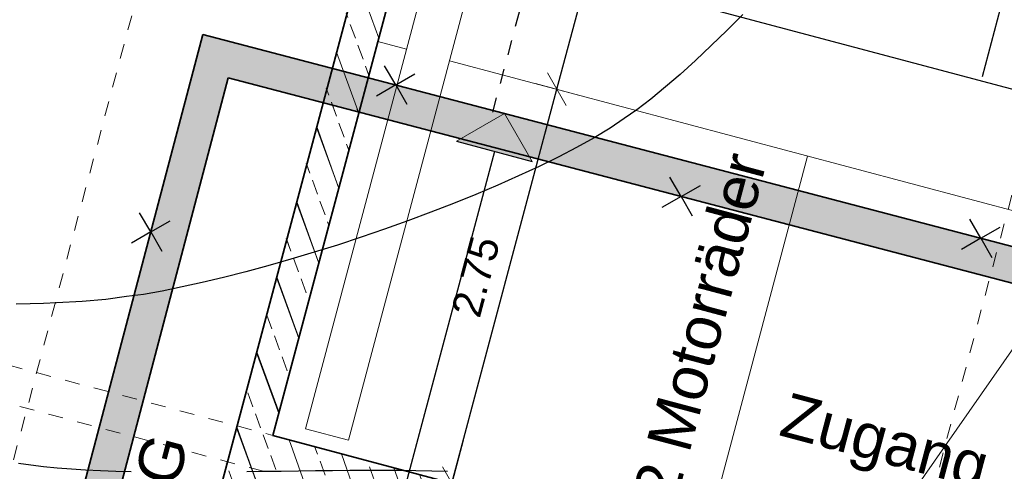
# Model space of a CAD drawing. Header units: metres. Extents: x 4462557 to 4462755, y 5328146 to 5328388.
# Tile 62 of 149: x 4462619.5 to 4462626.14, y 5328246.74 to 5328249.78. Entities that reach past the tile are written whole.
import ezdxf

# ---------------------------------------------------------------- set-up
doc = ezdxf.new("R2010")
doc.units = ezdxf.units.M
doc.header["$PDMODE"] = 65
doc.linetypes.add('AUSGEZOGEN', pattern=[0])
doc.linetypes.add('VERDECKT2_S2', pattern=[0.15000000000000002, 0.1, -0.05])
doc.layers.add('B31_BEWLIN', color=3, linetype='AUSGEZOGEN')
for name, color, linetype, lineweight in [('Maßlinie_Allgemein', 7, 'AUSGEZOGEN', 13), ('Schraffur', 7, 'AUSGEZOGEN', 158), ('Standard', 7, 'AUSGEZOGEN', 13)]:
    doc.layers.add(name, color=color, linetype=linetype, lineweight=lineweight)
doc.styles.add('ARIAL', font='ARIAL.TTF')
doc.dimstyles.new('_DIMSTYLE_10', dxfattribs={"dimtxt": 0.2, "dimasz": 0.3, "dimexe": 0, "dimexo": 1e-06, "dimgap": 0.1, "dimtad": 2, "dimdec": 3, "dimrnd": 0.005, "dimzin": 4, "dimdsep": 46, "dimtxsty": 'ARIAL', "dimblk1": 'ALL_ML_STRICH', "dimblk2": 'ALL_ML_STRICH', "dimsah": 1, "dimcen": 0, "dimse1": 1, "dimse2": 1, "dimclrd": 7, "dimclre": 7, "dimclrt": 7, "dimadec": 0, "dimazin": 0, "dimtfac": 1, "dimtdec": 0, "dimtix": 1, "dimtmove": 2, "dimatfit": 3, "dimfxl": 0, "dimtzin": 0, "dimlwd": 0, "dimlwe": 13, "dimarcsym": 0})
doc.dimstyles.new('_DIMSTYLE_11', dxfattribs={"dimtxt": 0.2, "dimasz": 0.3, "dimexe": 0, "dimexo": 1e-06, "dimgap": 0.1, "dimtad": 2, "dimdec": 1, "dimlfac": 100, "dimrnd": 0.5, "dimzin": 4, "dimdsep": 46, "dimtxsty": 'ARIAL', "dimblk1": 'ALL_ML_STRICH', "dimblk2": 'ALL_ML_STRICH', "dimsah": 1, "dimcen": 0, "dimse1": 1, "dimse2": 1, "dimclrd": 7, "dimclre": 7, "dimclrt": 7, "dimadec": 0, "dimazin": 0, "dimtfac": 1, "dimtdec": 0, "dimtix": 1, "dimtmove": 2, "dimatfit": 3, "dimfxl": 0, "dimtvp": 1.2, "dimtzin": 0, "dimlwd": 0, "dimlwe": 13, "dimarcsym": 0})
doc.dimstyles.new('_DIMSTYLE_3', dxfattribs={"dimtxt": 0.2, "dimasz": 0.3, "dimexe": 0, "dimexo": 0, "dimgap": 0.1, "dimtad": 2, "dimrnd": 0.005, "dimzin": 4, "dimdsep": 46, "dimtxsty": 'ARIAL', "dimblk1": 'ALL_ML_STRICH', "dimblk2": 'ALL_ML_STRICH', "dimsah": 1, "dimcen": 0, "dimclrd": 7, "dimclre": 7, "dimclrt": 7, "dimadec": 0, "dimazin": 0, "dimtfac": 1, "dimtdec": 0, "dimtix": 1, "dimtmove": 2, "dimatfit": 3, "dimfxl": 0, "dimtzin": 0, "dimlwd": 0, "dimlwe": 13, "dimarcsym": 0})
doc.dimstyles.new('_DIMSTYLE_5', dxfattribs={"dimtxt": 0.2, "dimasz": 0.3, "dimexe": 0, "dimexo": 0, "dimgap": 0.1, "dimtad": 2, "dimdec": 3, "dimrnd": 0.005, "dimzin": 4, "dimdsep": 46, "dimtxsty": 'ARIAL', "dimblk1": 'ALL_ML_STRICH', "dimblk2": 'ALL_ML_STRICH', "dimsah": 1, "dimcen": 0, "dimclrd": 7, "dimclre": 7, "dimclrt": 7, "dimadec": 0, "dimazin": 0, "dimtfac": 1, "dimtdec": 0, "dimtix": 1, "dimtmove": 2, "dimatfit": 3, "dimfxl": 0, "dimtzin": 0, "dimlwd": 0, "dimlwe": 13, "dimarcsym": 0})
doc.dimstyles.new('_DIMSTYLE_7', dxfattribs={"dimtxt": 0.2, "dimasz": 0.3, "dimexe": 0, "dimexo": 1e-06, "dimgap": 0.1, "dimtad": 2, "dimrnd": 0.005, "dimzin": 4, "dimdsep": 46, "dimtxsty": 'ARIAL', "dimblk1": 'ALL_ML_STRICH', "dimblk2": 'ALL_ML_STRICH', "dimsah": 1, "dimcen": 0, "dimse1": 1, "dimse2": 1, "dimclrd": 7, "dimclre": 7, "dimclrt": 7, "dimadec": 0, "dimazin": 0, "dimtfac": 1, "dimtdec": 0, "dimtix": 1, "dimtmove": 2, "dimatfit": 3, "dimfxl": 0, "dimtzin": 0, "dimlwd": 0, "dimlwe": 13, "dimarcsym": 0})
pattern_1 = [(110, (0, 0), (-0.2819077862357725, -0.1026060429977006), []), (110, (-0.1409538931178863, -0.05130302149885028), (-0.2819077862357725, -0.1026060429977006), [0.1, -0.05])]

# ---------------------------------------------------------------- blocks, each defined once
blk = doc.blocks.new('ALL_ML_STRICH')
at = {"color": 0, "linetype": 'ByBlock', "lineweight": -2}
for p, q in [((0, -0.5), (0, 0.5)), ((-0.3, -0.3), (0.3, 0.3)), ((-1, 0), (0.5, 0))]:
    blk.add_line(p, q, dxfattribs=at)
blk = doc.blocks.new('*D96')
at = {"layer": 'DEFPOINTS', "color": 7, "linetype": 'AUSGEZOGEN', "lineweight": 13}
for p in [(4462621.205284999, 5328246.977567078), (4462617.357008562, 5328245.15664222), (4462620.255950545, 5328244.384544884)]:
    blk.add_point(p, dxfattribs=at)
at = {"layer": 'Maßlinie_Allgemein', "color": 7, "linetype": 'AUSGEZOGEN', "lineweight": -2}
blk.add_line((4462617.357008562, 5328245.15664222), (4462618.064764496, 5328247.814005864), dxfattribs=at)
at = {"layer": 'Maßlinie_Allgemein', "color": 7, "linetype": 'AUSGEZOGEN', "lineweight": 13, "xscale": 0.3, "yscale": 0.3, "zscale": 0.3}
for p, rotation in [((4462618.064764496, 5328247.814005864), 75.08618508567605), ((4462617.357008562, 5328245.15664222), 255.0861850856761)]:
    blk.add_blockref('ALL_ML_STRICH', p, dxfattribs=dict(at, rotation=rotation))
at = {"layer": 'Maßlinie_Allgemein', "color": 7, "linetype": 'AUSGEZOGEN', "lineweight": 13, "insert": (4462617.517853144, 5328246.550910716), "char_height": 0.2, "width": 0.8, "attachment_point": 5, "rotation": 75.08618508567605, "style": 'ARIAL'}
blk.add_mtext('\\A1;{\\A1;{2.75\\H0.132000;\\S^ ;}}', dxfattribs=at)
blk = doc.blocks.new('*D97')
at = {"layer": 'DEFPOINTS', "color": 7, "linetype": 'AUSGEZOGEN', "lineweight": 13}
for p in [(4462635.386140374, 5328300.221471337), (4462618.064764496, 5328247.814005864), (4462621.205284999, 5328246.977567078)]:
    blk.add_point(p, dxfattribs=at)
at = {"layer": 'Maßlinie_Allgemein', "color": 7, "linetype": 'AUSGEZOGEN', "lineweight": -2}
blk.add_line((4462618.064764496, 5328247.814005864), (4462632.245619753, 5328301.057910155), dxfattribs=at)
at = {"layer": 'Maßlinie_Allgemein', "color": 7, "linetype": 'AUSGEZOGEN', "lineweight": 13, "xscale": 0.3, "yscale": 0.3, "zscale": 0.3}
for p, rotation in [((4462632.245619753, 5328301.057910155), 75.08618508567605), ((4462618.064764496, 5328247.814005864), 255.0861850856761)]:
    blk.add_blockref('ALL_ML_STRICH', p, dxfattribs=dict(at, rotation=rotation))
at = {"layer": 'Maßlinie_Allgemein', "color": 7, "linetype": 'AUSGEZOGEN', "lineweight": 13, "insert": (4462624.960459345, 5328274.49516411), "char_height": 0.2, "width": 1, "attachment_point": 5, "rotation": 75.08618508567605, "style": 'ARIAL'}
blk.add_mtext('\\A1;{\\A1;{55.10\\H0.132000;\\S^ ;}}', dxfattribs=at)
blk = doc.blocks.new('*D104')
at = {"layer": 'DEFPOINTS', "color": 7, "linetype": 'AUSGEZOGEN', "lineweight": 13}
for p in [(4462621.140943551, 5328246.735988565), (4462618.146088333, 5328245.205206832), (4462620.56187329, 5328244.561792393)]:
    blk.add_point(p, dxfattribs=at)
at = {"layer": 'Maßlinie_Allgemein', "color": 7, "linetype": 'AUSGEZOGEN', "lineweight": -2}
blk.add_line((4462618.146088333, 5328245.205206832), (4462618.725158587, 5328247.379403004), dxfattribs=at)
at = {"layer": 'Maßlinie_Allgemein', "color": 7, "linetype": 'AUSGEZOGEN', "lineweight": 13, "xscale": 0.3, "yscale": 0.3, "zscale": 0.3}
for p, rotation in [((4462618.725158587, 5328247.379403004), 75.08618508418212), ((4462618.146088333, 5328245.205206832), 255.0861850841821)]:
    blk.add_blockref('ALL_ML_STRICH', p, dxfattribs=dict(at, rotation=rotation))
at = {"layer": 'Maßlinie_Allgemein', "color": 7, "linetype": 'AUSGEZOGEN', "lineweight": 13, "insert": (4462618.242590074, 5328246.357891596), "char_height": 0.2, "width": 0.8, "attachment_point": 5, "rotation": 75.08618508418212, "style": 'ARIAL'}
blk.add_mtext('\\A1;{\\A1;{2.25\\H0.132000;\\S^ ;}}', dxfattribs=at)
blk = doc.blocks.new('*D105')
at = {"layer": 'DEFPOINTS', "color": 7, "linetype": 'AUSGEZOGEN', "lineweight": 13}
for p in [(4462618.725158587, 5328247.379403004), (4462621.205284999, 5328246.977567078), (4462621.140943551, 5328246.735988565)]:
    blk.add_point(p, dxfattribs=at)
at = {"layer": 'Maßlinie_Allgemein', "color": 7, "linetype": 'AUSGEZOGEN', "lineweight": -2}
blk.add_line((4462618.725158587, 5328247.379403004), (4462618.789500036, 5328247.620981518), dxfattribs=at)
at = {"layer": 'Maßlinie_Allgemein', "color": 7, "linetype": 'AUSGEZOGEN', "lineweight": 13, "xscale": 0.3, "yscale": 0.3, "zscale": 0.3}
for p, rotation in [((4462618.789500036, 5328247.620981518), 75.08618508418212), ((4462618.725158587, 5328247.379403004), 255.0861850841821)]:
    blk.add_blockref('ALL_ML_STRICH', p, dxfattribs=dict(at, rotation=rotation))
at = {"layer": 'Maßlinie_Allgemein', "color": 7, "linetype": 'AUSGEZOGEN', "lineweight": 13, "insert": (4462618.413302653, 5328247.581682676), "char_height": 0.2, "width": 0.8, "attachment_point": 5, "rotation": 75.08618508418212, "style": 'ARIAL'}
blk.add_mtext('\\A1;{\\A1;{25\\H0.132000;\\S^ ;}}', dxfattribs=at)
blk = doc.blocks.new('*D106')
at = {"layer": 'DEFPOINTS', "color": 7, "linetype": 'AUSGEZOGEN', "lineweight": 13}
for p in [(4462626.808237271, 5328250.918306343), (4462618.789500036, 5328247.620981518), (4462621.205284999, 5328246.977567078)]:
    blk.add_point(p, dxfattribs=at)
at = {"layer": 'Maßlinie_Allgemein', "color": 7, "linetype": 'AUSGEZOGEN', "lineweight": -2}
blk.add_line((4462618.789500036, 5328247.620981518), (4462620.140670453, 5328252.694130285), dxfattribs=at)
at = {"layer": 'Maßlinie_Allgemein', "color": 7, "linetype": 'AUSGEZOGEN', "lineweight": 13, "xscale": 0.3, "yscale": 0.3, "zscale": 0.3}
for p, rotation in [((4462620.140670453, 5328252.694130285), 75.08618508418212), ((4462618.789500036, 5328247.620981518), 255.0861850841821)]:
    blk.add_blockref('ALL_ML_STRICH', p, dxfattribs=dict(at, rotation=rotation))
at = {"layer": 'Maßlinie_Allgemein', "color": 7, "linetype": 'AUSGEZOGEN', "lineweight": 13, "insert": (4462619.272051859, 5328250.223142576), "char_height": 0.2, "width": 0.8, "attachment_point": 5, "rotation": 75.08618508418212, "style": 'ARIAL'}
blk.add_mtext('\\A1;{\\A1;{5.25\\H0.132000;\\S^ ;}}', dxfattribs=at)
blk = doc.blocks.new('*D133')
at = {"layer": 'DEFPOINTS', "color": 7, "linetype": 'AUSGEZOGEN', "lineweight": 13}
for p in [(4462623.691783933, 5328257.284837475), (4462616.632273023, 5328245.349666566), (4462620.255950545, 5328244.384544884)]:
    blk.add_point(p, dxfattribs=at)
at = {"layer": 'Maßlinie_Allgemein', "color": 7, "linetype": 'AUSGEZOGEN', "lineweight": -2}
blk.add_line((4462616.632273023, 5328245.349666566), (4462620.068106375, 5328258.249959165), dxfattribs=at)
at = {"layer": 'Maßlinie_Allgemein', "color": 7, "linetype": 'AUSGEZOGEN', "lineweight": 13, "xscale": 0.3, "yscale": 0.3, "zscale": 0.3}
for p, rotation in [((4462620.068106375, 5328258.249959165), 75.08618508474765), ((4462616.632273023, 5328245.349666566), 255.0861850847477)]:
    blk.add_blockref('ALL_ML_STRICH', p, dxfattribs=dict(at, rotation=rotation))
at = {"layer": 'Maßlinie_Allgemein', "color": 7, "linetype": 'AUSGEZOGEN', "lineweight": 13, "insert": (4462618.155044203, 5328251.857999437), "char_height": 0.2, "width": 1, "attachment_point": 5, "rotation": 75.08618508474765, "style": 'ARIAL'}
blk.add_mtext('\\A1;{\\A1;{13.35\\H0.132000;\\S^ ;}}', dxfattribs=at)
blk = doc.blocks.new('*D150')
at = {"layer": 'DEFPOINTS', "color": 7, "linetype": 'AUSGEZOGEN', "lineweight": 13}
for p in [(4462622.725469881, 5328257.542203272), (4462615.907537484, 5328245.542690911), (4462620.255950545, 5328244.384544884)]:
    blk.add_point(p, dxfattribs=at)
at = {"layer": 'Maßlinie_Allgemein', "color": 7, "linetype": 'AUSGEZOGEN', "lineweight": -2}
blk.add_line((4462615.907537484, 5328245.542690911), (4462619.343370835, 5328258.442983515), dxfattribs=at)
at = {"layer": 'Maßlinie_Allgemein', "color": 7, "linetype": 'AUSGEZOGEN', "lineweight": 13, "xscale": 0.3, "yscale": 0.3, "zscale": 0.3}
for p, rotation in [((4462619.343370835, 5328258.442983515), 75.08618508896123), ((4462615.907537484, 5328245.542690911), 255.0861850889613)]:
    blk.add_blockref('ALL_ML_STRICH', p, dxfattribs=dict(at, rotation=rotation))
at = {"layer": 'Maßlinie_Allgemein', "color": 7, "linetype": 'AUSGEZOGEN', "lineweight": 13, "insert": (4462617.430308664, 5328252.051023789), "char_height": 0.2, "width": 1, "attachment_point": 5, "rotation": 75.08618508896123, "style": 'ARIAL'}
blk.add_mtext('\\A1;{\\A1;{13.35\\H0.132000;\\S^ ;}}', dxfattribs=at)
blk = doc.blocks.new('*D159')
at = {"layer": 'DEFPOINTS', "color": 7, "linetype": 'AUSGEZOGEN', "lineweight": 13}
for p in [(4462629.534361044, 5328312.248479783), (4462615.182801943, 5328245.735715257), (4462620.255950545, 5328244.384544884)]:
    blk.add_point(p, dxfattribs=at)
at = {"layer": 'Maßlinie_Allgemein', "color": 7, "linetype": 'AUSGEZOGEN', "lineweight": -2}
blk.add_line((4462615.182801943, 5328245.735715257), (4462632.674879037, 5328311.412041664), dxfattribs=at)
at = {"layer": 'Maßlinie_Allgemein', "color": 7, "linetype": 'AUSGEZOGEN', "lineweight": 13, "xscale": 0.3, "yscale": 0.3, "zscale": 0.3}
for p, rotation in [((4462632.674879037, 5328311.412041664), 75.08618508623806), ((4462615.182801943, 5328245.735715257), 255.0861850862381)]:
    blk.add_blockref('ALL_ML_STRICH', p, dxfattribs=dict(at, rotation=rotation))
at = {"layer": 'Maßlinie_Allgemein', "color": 7, "linetype": 'AUSGEZOGEN', "lineweight": 13, "insert": (4462623.739269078, 5328278.652463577), "char_height": 0.2, "width": 1.2, "attachment_point": 5, "rotation": 75.08618508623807, "style": 'ARIAL'}
blk.add_mtext('\\A1;{\\A1;{67.96\\H0.132000;\\S5^ ;}}', dxfattribs=at)
blk = doc.blocks.new('*D276')
at = {"layer": 'DEFPOINTS', "color": 7, "linetype": 'AUSGEZOGEN', "lineweight": 13}
for p in [(4462621.913040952, 5328249.634930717), (4462621.205284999, 5328246.977567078), (4462622.413177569, 5328246.655859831)]:
    blk.add_point(p, dxfattribs=at)
at = {"layer": 'Maßlinie_Allgemein', "color": 7, "linetype": 'AUSGEZOGEN', "lineweight": -2}
for p, q in [((4462622.413177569, 5328246.655859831), (4462623.120933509, 5328249.313223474)), ((4462623.120933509, 5328249.313223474), (4462623.120933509, 5328249.313223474)), ((4462622.413177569, 5328246.655859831), (4462622.413177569, 5328246.655859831))]:
    blk.add_line(p, q, dxfattribs=at)
at = {"layer": 'Maßlinie_Allgemein', "color": 7, "linetype": 'AUSGEZOGEN', "lineweight": 13, "xscale": 0.3, "yscale": 0.3, "zscale": 0.3}
for p, rotation in [((4462623.120933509, 5328249.313223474), 75.0861849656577), ((4462622.413177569, 5328246.655859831), 255.0861849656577)]:
    blk.add_blockref('ALL_ML_STRICH', p, dxfattribs=dict(at, rotation=rotation))
at = {"layer": 'Maßlinie_Allgemein', "color": 7, "linetype": 'AUSGEZOGEN', "lineweight": 13, "insert": (4462622.574022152, 5328248.050128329), "char_height": 0.2, "width": 0.8, "attachment_point": 5, "rotation": 75.08618496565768, "style": 'ARIAL'}
blk.add_mtext('\\A1;{\\A1;{2.75\\H0.132000;\\S^ ;}}', dxfattribs=at)
blk = doc.blocks.new('*D277')
at = {"layer": 'DEFPOINTS', "color": 7, "linetype": 'AUSGEZOGEN', "lineweight": 13}
for p in [(4462622.595060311, 5328252.195662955), (4462621.913040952, 5328249.634930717), (4462623.120933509, 5328249.313223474)]:
    blk.add_point(p, dxfattribs=at)
at = {"layer": 'Maßlinie_Allgemein', "color": 7, "linetype": 'AUSGEZOGEN', "lineweight": -2}
for p, q in [((4462623.120933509, 5328249.313223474), (4462623.802952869, 5328251.873955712)), ((4462623.802952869, 5328251.873955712), (4462623.802952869, 5328251.873955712)), ((4462623.120933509, 5328249.313223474), (4462623.120933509, 5328249.313223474))]:
    blk.add_line(p, q, dxfattribs=at)
at = {"layer": 'Maßlinie_Allgemein', "color": 7, "linetype": 'AUSGEZOGEN', "lineweight": 13, "xscale": 0.3, "yscale": 0.3, "zscale": 0.3}
for p, rotation in [((4462623.802952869, 5328251.873955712), 75.0861849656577), ((4462623.120933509, 5328249.313223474), 255.0861849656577)]:
    blk.add_blockref('ALL_ML_STRICH', p, dxfattribs=dict(at, rotation=rotation))
at = {"layer": 'Maßlinie_Allgemein', "color": 7, "linetype": 'AUSGEZOGEN', "lineweight": 13, "insert": (4462623.268909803, 5328250.659176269), "char_height": 0.2, "width": 0.8, "attachment_point": 5, "rotation": 75.08618496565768, "style": 'ARIAL'}
blk.add_mtext('\\A1;{\\A1;{2.65\\H0.132000;\\S^ ;}}', dxfattribs=at)
blk = doc.blocks.new('*D510')
at = {"layer": 'DEFPOINTS', "color": 7, "linetype": 'AUSGEZOGEN', "lineweight": 13}
for p in [(4462624.584716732, 5328330.936036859), (4462595.123819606, 5328235.124836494), (4462603.743295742, 5328232.829145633)]:
    blk.add_point(p, dxfattribs=at)
at = {"layer": 'Maßlinie_Allgemein', "color": 7, "linetype": 'AUSGEZOGEN', "lineweight": -2}
for p, q in [((4462603.743295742, 5328232.829145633), (4462629.522581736, 5328329.620897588)), ((4462629.522581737, 5328329.620897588), (4462629.522581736, 5328329.620897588)), ((4462603.743295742, 5328232.829145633), (4462603.743295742, 5328232.829145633))]:
    blk.add_line(p, q, dxfattribs=at)
at = {"layer": 'Maßlinie_Allgemein', "color": 7, "linetype": 'AUSGEZOGEN', "lineweight": 13, "xscale": 0.3, "yscale": 0.3, "zscale": 0.3}
for p, rotation in [((4462629.522581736, 5328329.620897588), 75.08618496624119), ((4462603.743295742, 5328232.829145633), 255.0861849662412)]:
    blk.add_blockref('ALL_ML_STRICH', p, dxfattribs=dict(at, rotation=rotation))
at = {"layer": 'Maßlinie_Allgemein', "color": 7, "linetype": 'AUSGEZOGEN', "lineweight": 13, "insert": (4462616.44138705, 5328281.296171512), "char_height": 0.2, "width": 1.4, "attachment_point": 5, "rotation": 75.08618496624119, "style": 'ARIAL'}
blk.add_mtext('\\A1;{\\A1;{100.16\\H0.132000;\\S5^ ;}}', dxfattribs=at)
blk = doc.blocks.new('COMPLEXOBJECT_79')
at = {"layer": 'Standard', "color": 7, "linetype": 'AUSGEZOGEN', "lineweight": 25}
for q in [(4462625.906153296, 5328248.437835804), (4462626.111134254, 5328248.38322073), (4462625.851538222, 5328248.232854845), (4462626.056519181, 5328248.178239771)]:
    blk.add_line((4462625.981336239, 5328248.308037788), q, dxfattribs=at)
blk = doc.blocks.new('COMPLEXOBJECT_80')
at = {"layer": 'Standard', "color": 7, "linetype": 'AUSGEZOGEN', "lineweight": 25}
for q in [(4462623.8839821, 5328248.719836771), (4462624.088963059, 5328248.665221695), (4462623.829367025, 5328248.514855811), (4462624.034347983, 5328248.460240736)]:
    blk.add_line((4462623.959165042, 5328248.590038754), q, dxfattribs=at)
blk = doc.blocks.new('COMPLEXOBJECT_81')
at = {"layer": 'Standard', "color": 7, "linetype": 'AUSGEZOGEN', "lineweight": 25}
for q in [(4462621.958440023, 5328249.472725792), (4462622.163420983, 5328249.418110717), (4462621.90382495, 5328249.267744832), (4462622.108805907, 5328249.213129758)]:
    blk.add_line((4462622.033622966, 5328249.342927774), q, dxfattribs=at)
blk = doc.blocks.new('COMPLEXOBJECT_82')
at = {"layer": 'Standard', "color": 7, "linetype": 'AUSGEZOGEN', "lineweight": 25}
for q in [(4462620.30591299, 5328248.480624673), (4462620.510893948, 5328248.426009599), (4462620.251297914, 5328248.275643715), (4462620.456278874, 5328248.22102864)]:
    blk.add_line((4462620.381095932, 5328248.350826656), q, dxfattribs=at)

msp = doc.modelspace()

# ---------------------------------------------------------------- hatches: boundary and pattern name
at = {"layer": 'Schraffur', "linetype": 'AUSGEZOGEN', "lineweight": 18}
h = msp.add_hatch(dxfattribs=at)
h.set_pattern_fill('SCHRAFFUR_7', scale=0.09999999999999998, angle=65, style=0, pattern_type=2)
h.set_pattern_definition(pattern_1)
h.paths.add_polyline_path([(4462623.309250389, 5328254.877184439), (4462623.971967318, 5328257.365443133), (4462623.730388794, 5328257.429784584), (4462623.067671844, 5328254.941525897), (4462620.255950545, 5328244.384544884), (4462620.497529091, 5328244.320203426)], flags=0)
h = msp.add_hatch(dxfattribs=at)
h.set_pattern_fill('SCHRAFFUR_7', scale=0.09999999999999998, angle=65, style=0, pattern_type=2)
h.set_pattern_definition(pattern_1)
h.paths.add_polyline_path([(4462621.791043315, 5328249.176874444), (4462621.549252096, 5328249.240417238), (4462620.294408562, 5328244.528940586), (4462620.307253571, 5328244.525498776), (4462620.33095055, 5328244.514448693), (4462620.352368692, 5328244.49945155), (4462620.370857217, 5328244.480963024), (4462620.385854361, 5328244.459544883), (4462620.396904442, 5328244.435847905), (4462620.403671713, 5328244.41059211), (4462620.40595055, 5328244.384544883), (4462620.403671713, 5328244.358497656), (4462620.400346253, 5328244.346086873), (4462625.184152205, 5328243.071979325), (4462625.329099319, 5328243.033374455), (4462626.036855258, 5328245.690738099), (4462625.553698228, 5328245.819420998), (4462625.48935678, 5328245.577842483), (4462625.730935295, 5328245.513501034), (4462625.151862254, 5328243.339294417), (4462620.561870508, 5328244.561781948), (4462621.140943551, 5328246.735988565), (4462624.523042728, 5328245.83520828), (4462624.587384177, 5328246.076786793), (4462621.205284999, 5328246.977567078)], flags=0)
at = {"layer": 'Standard', "linetype": 'AUSGEZOGEN', "lineweight": 25}
for color, points in [(9, [(4462615.729888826, 5328229.926527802), (4462615.931937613, 5328229.869239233), (4462615.9407609, 5328229.903398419), (4462616.669108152, 5328232.723180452), (4462616.518533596, 5328232.76366202), (4462618.414008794, 5328239.950903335), (4462619.627430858, 5328244.551943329), (4462619.691184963, 5328244.793685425), (4462620.903635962, 5328249.391043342), (4462626.04266183, 5328248.043851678), (4462626.623054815, 5328247.891702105), (4462634.361628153, 5328245.863040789), (4462637.263592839, 5328245.102292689), (4462637.325361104, 5328245.334209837), (4462631.594481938, 5328246.836555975), (4462630.298563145, 5328247.176280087), (4462629.58678802, 5328247.362871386), (4462626.68482308, 5328248.123619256), (4462621.848214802, 5328249.391532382), (4462621.606384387, 5328249.454928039), (4462620.732682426, 5328249.683968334), (4462616.225558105, 5328232.593905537), (4462616.444786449, 5328232.526378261)]), (59, [(4462622.955375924, 5328248.826094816), (4462622.767387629, 5328249.150571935), (4462622.442910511, 5328248.962583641)])]:
    msp.add_hatch(color=color, dxfattribs=at).paths.add_polyline_path(points)

# ---------------------------------------------------------------- linework, layer by layer
at = {"layer": 'B31_BEWLIN', "color": 250, "linetype": 'AUSGEZOGEN'}
for points in [[(4462624.375714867, 5328249.818932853), (4462624.268326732, 5328249.709695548), (4462624.162539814, 5328249.608102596), (4462624.056752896, 5328249.506509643), (4462623.953351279, 5328249.413181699), (4462623.854687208, 5328249.329980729), (4462623.754618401, 5328249.246943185), (4462623.660071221, 5328249.174653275), (4462623.575063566, 5328249.116066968), (4462623.48061539, 5328249.051732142), (4462623.372674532, 5328248.986695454), (4462623.253332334, 5328248.921561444), (4462623.133369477, 5328248.857211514), (4462623.002005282, 5328248.792764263), (4462622.862212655, 5328248.729297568), (4462622.722420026, 5328248.665830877), (4462622.574983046, 5328248.603965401), (4462622.422711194, 5328248.543374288), (4462622.271223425, 5328248.483403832), (4462622.115684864, 5328248.425328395), (4462621.958284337, 5328248.369605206), (4462621.800263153, 5328248.314666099), (4462621.640380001, 5328248.262079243), (4462621.483175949, 5328248.214163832), (4462621.3259719, 5328248.166248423), (4462621.171283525, 5328248.121599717), (4462621.022247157, 5328248.082700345), (4462620.872426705, 5328248.043180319), (4462620.728258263, 5328248.009409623), (4462620.593171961, 5328247.980277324), (4462620.457465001, 5328247.951929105), (4462620.331003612, 5328247.929624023), (4462620.217853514, 5328247.914330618), (4462620.077820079, 5328247.895010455), (4462619.918919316, 5328247.881462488), (4462619.74567736, 5328247.873142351), (4462619.658354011, 5328247.869063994), (4462619.567600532, 5328247.866096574), (4462619.473416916, 5328247.864240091)], [(4462619.487749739, 5328246.790829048), (4462619.572654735, 5328246.780239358), (4462619.658180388, 5328246.768865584), (4462619.749651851, 5328246.759647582), (4462619.845664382, 5328246.752748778), (4462619.941676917, 5328246.745849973), (4462620.041446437, 5328246.740649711), (4462620.144972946, 5328246.737147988), (4462620.247878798, 5328246.734430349)], [(4462619.487749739, 5328246.790829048), (4462619.572654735, 5328246.780239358), (4462619.658180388, 5328246.768865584), (4462619.749651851, 5328246.759647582), (4462619.845664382, 5328246.752748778), (4462619.941676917, 5328246.745849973), (4462620.041446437, 5328246.740649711), (4462620.144972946, 5328246.737147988), (4462620.247878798, 5328246.734430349)], [(4462621.02953983, 5328246.734612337), (4462621.1443373, 5328246.73620624), (4462621.260539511, 5328246.737636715), (4462621.37674172, 5328246.739067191), (4462621.491539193, 5328246.740661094), (4462621.607741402, 5328246.74209157), (4462621.723159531, 5328246.742901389), (4462621.836388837, 5328246.743253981), (4462621.949618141, 5328246.743606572), (4462622.061279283, 5328246.74271785), (4462622.169967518, 5328246.740751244), (4462622.277251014, 5328246.738948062), (4462622.382966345, 5328246.73590357)], [(4462621.02953983, 5328246.734612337), (4462621.1443373, 5328246.73620624), (4462621.260539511, 5328246.737636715), (4462621.37674172, 5328246.739067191), (4462621.491539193, 5328246.740661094), (4462621.607741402, 5328246.74209157), (4462621.723159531, 5328246.742901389), (4462621.836388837, 5328246.743253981), (4462621.949618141, 5328246.743606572), (4462622.061279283, 5328246.74271785), (4462622.169967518, 5328246.740751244), (4462622.277251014, 5328246.738948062), (4462622.382966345, 5328246.73590357)]]:
    msp.add_lwpolyline(points, dxfattribs=at)
at = {"layer": 'Standard', "color": 7, "linetype": 'VERDECKT2_S2', "lineweight": 18}
for p, q in [((4462615.542370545, 5328232.126511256), (4462641.075174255, 5328327.992812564)), ((4462617.08729803, 5328232.48741832), (4462625.052819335, 5328262.39502563)), ((4462626.808237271, 5328250.918306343), (4462625.457066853, 5328245.845157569)), ((4462618.064764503, 5328247.814005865), (4462621.205288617, 5328246.977580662)), ((4462618.725158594, 5328247.379403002), (4462621.140946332, 5328246.735999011))]:
    msp.add_line(p, q, dxfattribs=at)
at = {"layer": 'Standard', "color": 7, "linetype": 'AUSGEZOGEN', "lineweight": 18}
for p, q in [((4462624.731434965, 5328259.439860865), (4462621.424284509, 5328247.022725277)), ((4462625.021238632, 5328259.362675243), (4462621.714088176, 5328246.945539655)), ((4462621.424284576, 5328247.02272526), (4462621.714088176, 5328246.945539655))]:
    msp.add_line(p, q, dxfattribs=at)
at = {"layer": 'Standard', "color": 7, "linetype": 'AUSGEZOGEN', "lineweight": 35}
for p, q in [((4462620.255950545, 5328244.384544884), (4462623.730388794, 5328257.429784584)), ((4462621.205284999, 5328246.977567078), (4462623.971967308, 5328257.365443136)), ((4462616.225558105, 5328232.593905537), (4462620.732682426, 5328249.683968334)), ((4462620.732682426, 5328249.683968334), (4462630.298563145, 5328247.176280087)), ((4462620.903635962, 5328249.391043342), (4462616.518533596, 5328232.76366202)), ((4462620.903635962, 5328249.391043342), (4462630.852249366, 5328246.783022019)), ((4462621.205285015, 5328246.977567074), (4462624.587384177, 5328246.076786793))]:
    msp.add_line(p, q, dxfattribs=at)
at = {"layer": 'Standard', "color": 7, "linetype": 'AUSGEZOGEN', "lineweight": 25}
for p, q in [((4462626.375385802, 5328250.847316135), (4462625.989337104, 5328249.397845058)), ((4462641.064915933, 5328245.35168418), (4462623.214761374, 5328250.105852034)), ((4462622.442910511, 5328248.962583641), (4462622.955375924, 5328248.826094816)), ((4462622.699143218, 5328248.894339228), (4462617.587677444, 5328229.702662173))]:
    msp.add_line(p, q, dxfattribs=at)
at = {"layer": 'Standard', "color": 7, "linetype": 'VERDECKT2_S2', "lineweight": 25}
msp.add_line((4462622.688353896, 5328249.15968939), (4462622.958528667, 5328250.174096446), dxfattribs=at)
at = {"layer": 'Standard', "color": 7, "linetype": 'AUSGEZOGEN', "lineweight": 13}
for p, q in [((4462621.913040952, 5328249.634930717), (4462622.106303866, 5328249.58345753)), ((4462622.396107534, 5328249.506271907), (4462626.744611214, 5328248.348101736)), ((4462622.767387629, 5328249.150571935), (4462622.442910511, 5328248.962583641)), ((4462622.767387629, 5328249.150571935), (4462622.955375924, 5328248.826094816)), ((4462624.10422715, 5328246.205469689), (4462624.811983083, 5328248.862833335))]:
    msp.add_line(p, q, dxfattribs=at)
at = {"layer": 'Standard', "color": 253, "linetype": 'AUSGEZOGEN', "lineweight": 18}
msp.add_line((4462625.070541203, 5328245.948103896), (4462626.744611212, 5328248.348101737), dxfattribs=at)

# ---------------------------------------------------------------- block references
at = {"layer": 'Standard', "color": 7, "linetype": 'AUSGEZOGEN', "lineweight": 25}
for name in ['COMPLEXOBJECT_81', 'COMPLEXOBJECT_80', 'COMPLEXOBJECT_82', 'COMPLEXOBJECT_79']:
    msp.add_blockref(name, (0, 0), dxfattribs=at)

# ---------------------------------------------------------------- texts
at = {"layer": 'Standard', "color": 7, "linetype": 'AUSGEZOGEN', "lineweight": 18, "char_height": 0.3, "style": 'ARIAL'}
for s, insert, width, attachment_point, rotation in [('\\W1.00;2\\~Motorräder', (4462623.926990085, 5328246.511389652), 2.560530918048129, 7, 75.08618498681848), ('\\W1.00;Zugang', (4462625.324088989, 5328246.900082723), 1.580589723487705, 5, 345.08618500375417), ('\\W1.00;Ausgang\\~EG', (4462620.044694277, 5328245.863743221), 2.535397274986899, 2, 75.08618501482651)]:
    msp.add_mtext(s, dxfattribs=dict(at, insert=insert, width=width, attachment_point=attachment_point, rotation=rotation))

# ---------------------------------------------------------------- dimensions: what is measured, and where the dimension line sits
at = {"layer": 'Maßlinie_Allgemein', "color": 7, "linetype": 'AUSGEZOGEN', "lineweight": 13}
for base, p1, p2, angle, dimstyle, picture, middle in [((4462629.522581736, 5328329.620897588), (4462603.743295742, 5328232.829145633), (4462629.522581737, 5328329.620897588), 75.08618496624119, '_DIMSTYLE_5', '*D510', (4462616.44138705, 5328281.296171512)), ((4462632.674879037, 5328311.412041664), (4462620.255949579, 5328244.384545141), (4462629.53436201, 5328312.248479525), 75.08618508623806, '_DIMSTYLE_10', '*D159', (4462623.739269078, 5328278.652463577)), ((4462632.245619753, 5328301.057910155), (4462621.205284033, 5328246.977567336), (4462635.386139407, 5328300.221471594), 75.08618508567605, '_DIMSTYLE_7', '*D97', (4462624.960459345, 5328274.49516411)), ((4462619.343370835, 5328258.442983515), (4462620.255949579, 5328244.384545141), (4462622.725468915, 5328257.54220353), 75.08618508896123, '_DIMSTYLE_7', '*D150', (4462617.430308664, 5328252.051023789)), ((4462620.068106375, 5328258.249959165), (4462620.255949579, 5328244.384545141), (4462623.691782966, 5328257.284837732), 75.08618508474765, '_DIMSTYLE_7', '*D133', (4462618.155044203, 5328251.857999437)), ((4462620.140670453, 5328252.694130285), (4462621.205284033, 5328246.977567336), (4462626.808236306, 5328250.9183066), 75.08618508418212, '_DIMSTYLE_7', '*D106', (4462619.272051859, 5328250.223142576)), ((4462623.802952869, 5328251.873955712), (4462623.120933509, 5328249.313223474), (4462623.802952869, 5328251.873955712), 75.0861849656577, '_DIMSTYLE_3', '*D277', (4462623.268909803, 5328250.659176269)), ((4462623.120933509, 5328249.313223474), (4462622.413177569, 5328246.655859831), (4462623.120933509, 5328249.313223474), 75.0861849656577, '_DIMSTYLE_3', '*D276', (4462622.574022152, 5328248.050128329)), ((4462618.789500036, 5328247.620981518), (4462621.140942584, 5328246.735988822), (4462621.205284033, 5328246.977567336), 75.08618508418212, '_DIMSTYLE_11', '*D105', (4462618.413302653, 5328247.581682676)), ((4462618.064764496, 5328247.814005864), (4462620.255949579, 5328244.384545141), (4462621.205284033, 5328246.977567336), 75.08618508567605, '_DIMSTYLE_7', '*D96', (4462617.517853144, 5328246.550910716)), ((4462618.725158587, 5328247.379403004), (4462620.561872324, 5328244.56179265), (4462621.140942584, 5328246.735988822), 75.08618508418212, '_DIMSTYLE_7', '*D104', (4462618.242590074, 5328246.357891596))]:
    dim = msp.add_linear_dim(base=base, p1=p1, p2=p2, angle=angle, dimstyle=dimstyle, override={"dimpost": '<>', "dimclrd": 7, "dimclre": 7, "dimclrt": 7, "dimlwd": 0, "dimlwe": 13}, dxfattribs=at)
    dim.commit()
    dim.dimension.update_dxf_attribs({"geometry": picture, "text_midpoint": middle, "dimtype": 160})

doc.saveas('drawing.dxf')
